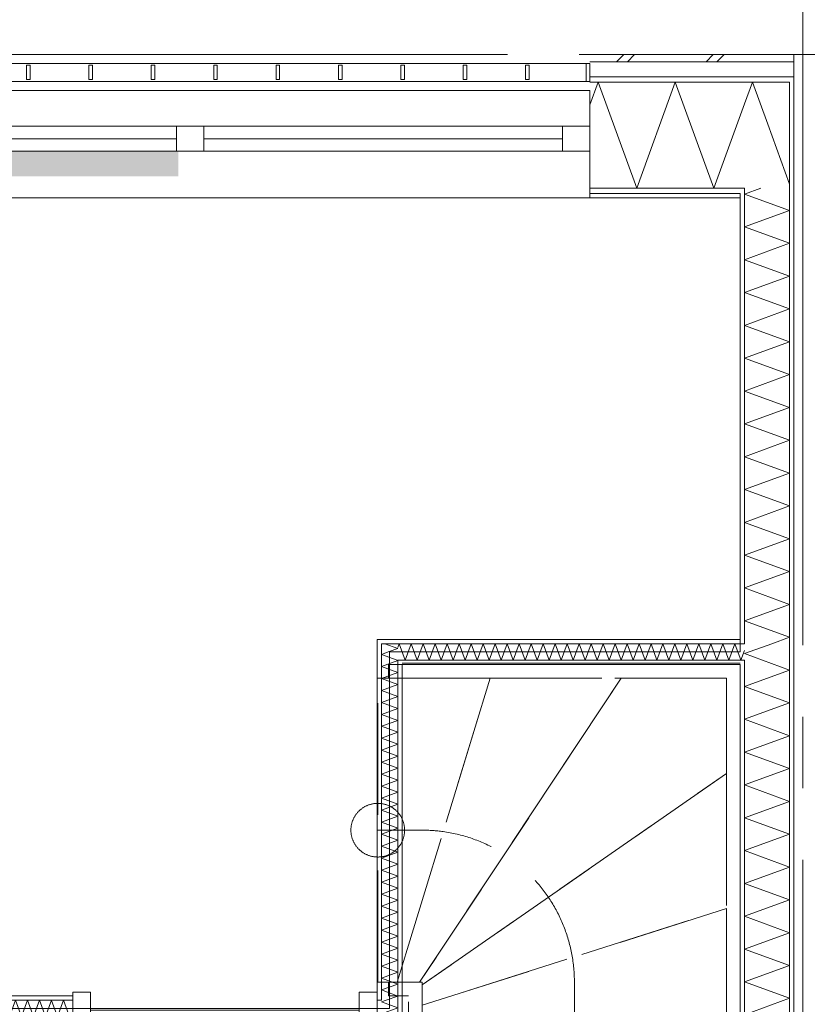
# Model space of a CAD drawing. Header units: millimetres. Extents: x -14925 to 266687, y -3550 to 35834.
# Tile 86 of 244: x 11313 to 13512, y 15346 to 18098. Entities that reach past the tile are written whole.
import ezdxf
from ezdxf.enums import TextEntityAlignment as Align

# ---------------------------------------------------------------- set-up
doc = ezdxf.new("R2010")
doc.units = ezdxf.units.MM
doc.header["$MEASUREMENT"] = 0
doc.linetypes.add('B0204', pattern=[2600, 2000, -200, 200, -200])
doc.linetypes.add('B0701', pattern=[468.239987, 311.999989, -156.239998])
for name, color, linetype in [('24 Trappen', 7, 'Continuous'), ('34 Balustrades', 7, 'Continuous'), ('A Stramien', 7, 'Continuous'), ('New_21 Buitenwanden', 7, 'Continuous'), ('New_21 Buitenwanden 2D arcering', 7, 'Continuous'), ('New_21 Buitenwanden Doorsnede-arcering', 7, 'Continuous'), ('New_21 Buitenwanden Laagscheidingslijnen', 7, 'Continuous'), ('New_21 Buitenwanden Ramen', 7, 'Continuous'), ('New_22 C Binnenwanden', 7, 'Continuous'), ('New_22 C Binnenwanden Deuren', 7, 'Continuous'), ('New_22 C Binnenwanden Doorsnede-arcering', 7, 'Continuous'), ('New_22 C Binnenwanden Laagscheidingslijnen', 7, 'Continuous'), ('New_Z Gebruiksopp Zone omranding', 7, 'Continuous'), ('Tekst_dim 1_ 100 .DO', 7, 'Continuous')]:
    doc.layers.add(name, color=color, linetype=linetype)
doc.styles.add('GENERATED_STYLE_2', font='verdana.ttf')
doc.dimstyles.new('GENERATED_STYLE__2', dxfattribs={"dimtxt": 400, "dimasz": 380, "dimexe": 0.18, "dimexo": 0.0625, "dimgap": 0, "dimtad": 1, "dimtih": 1, "dimtoh": 1, "dimdec": 0, "dimzin": 0, "dimdsep": 46, "dimtxsty": 'GENERATED_STYLE_2', "dimblk": 'ARROWHEAD_7', "dimblk1": 'ARROWHEAD_7', "dimblk2": 'ARROWHEAD_7', "dimcen": 0.09, "dimse1": 1, "dimse2": 1, "dimclrd": 9, "dimclre": 9, "dimclrt": 9, "dimadec": 1, "dimazin": 0, "dimtfac": 1, "dimtdec": 4, "dimtmove": 0, "dimatfit": 3, "dimfxl": 1, "dimtolj": 1, "dimtzin": 0, "dimarcsym": 0})
pattern_1 = [(270, (0, 0), (100, 0), [])]
pattern_2 = [(0, (0, 0), (0, 100), [])]
pattern_3 = [(90, (0, 0), (-100, 0), [])]
pattern_4 = [(180, (0, 0), (0, 100), [])]

# ---------------------------------------------------------------- blocks, each defined once
blk = doc.blocks.new('Stair_7_3')
at = {"layer": '24 Trappen', "color": 9, "linetype": 'B0701', "lineweight": 0}
for p, q in [((12342.9, 16296), (13325, 16296)), ((12342.9, 16258), (12342.9, 16296)), ((13325, 16296), (13325, 14670.9)), ((12312.9, 16258), (12626.6, 16258)), ((12312.9, 15408), (12312.9, 16258)), ((13287, 16258), (12342.9, 16258)), ((12626.6, 16258), (12366.9, 15408)), ((12366.9, 15408), (12626.6, 16258)), ((12993, 16258), (12429.9, 15408)), ((12429.9, 15408), (12993, 16258)), ((12626.6, 16258), (12993, 16258)), ((12993, 16258), (13287, 16258)), ((13287, 14686.1), (13287, 16258)), ((13287, 16258), (13287, 15991.3)), ((13287, 15991.3), (12437, 15400.9)), ((12437, 15400.9), (13287, 15991.3)), ((13287, 15991.3), (13287, 15614)), ((12312.9, 15833), (12437, 15833)), ((13287, 15614), (12437, 15344)), ((12437, 15344), (13287, 15614)), ((13287, 15614), (13287, 15296.1)), ((12366.9, 15408), (12312.9, 15408)), ((12342.9, 15408), (12437, 15408)), ((12342.9, 15370), (12342.9, 15408)), ((12429.9, 15408), (12366.9, 15408)), ((12437, 15408), (12429.9, 15408)), ((12437, 15408), (12437, 15026.1)), ((12437, 15400.9), (12437, 15408)), ((12862, 15408), (12862, 14856.1)), ((12437, 15344), (12437, 15400.9)), ((12399, 15370), (12342.9, 15370)), ((12399, 15041.3), (12399, 15370))]:
    blk.add_line(p, q, dxfattribs=at)
for centre, radius, start, end in [((12312.9, 15833), 75, 0, 180), ((12312.9, 15833), 75, 180, 0), ((12437, 15408), 425, 82.0875, 90), ((12437, 15408), 425, 0, 82.0875)]:
    blk.add_arc(centre, radius, start, end, dxfattribs=at)
blk = doc.blocks.new('*X477')
at = {"layer": 'New_22 C Binnenwanden Doorsnede-arcering', "color": 7, "linetype": 'Continuous', "lineweight": 0}
for p, q in [((13337, 17610.3), (13382.8, 17627)), ((13337, 17610.3), (13463, 17564.5)), ((13337, 17518.6), (13463, 17564.5)), ((13337, 17518.6), (13463, 17472.8)), ((13337, 17426.9), (13463, 17472.8)), ((13337, 17426.9), (13463, 17381)), ((13337, 17335.2), (13463, 17381)), ((13337, 17335.2), (13463, 17289.3)), ((13337, 17243.5), (13463, 17289.3)), ((13337, 17243.5), (13463, 17197.6)), ((13337, 17151.7), (13463, 17197.6)), ((13337, 17151.7), (13463, 17105.9)), ((13337, 17060), (13463, 17105.9)), ((13337, 17060), (13463, 17014.2)), ((13337, 16968.3), (13463, 17014.2)), ((13337, 16968.3), (13463, 16922.4)), ((13337, 16876.6), (13463, 16922.4)), ((13337, 16876.6), (13463, 16830.7)), ((13337, 16784.9), (13463, 16830.7)), ((13337, 16784.9), (13463, 16739)), ((13337, 16693.1), (13463, 16739)), ((13337, 16693.1), (13463, 16647.3)), ((13337, 16601.4), (13463, 16647.3)), ((13337, 16601.4), (13463, 16555.6)), ((13337, 16509.7), (13463, 16555.6)), ((13337, 16509.7), (13463, 16463.8)), ((13337, 16418), (13463, 16463.8)), ((13337, 16418), (13463, 16372.1)), ((13413.2, 16354), (13463, 16372.1))]:
    blk.add_line(p, q, dxfattribs=at)
blk = doc.blocks.new('*X478')
at = {"layer": 'New_22 C Binnenwanden Doorsnede-arcering', "color": 7, "linetype": 'Continuous', "lineweight": 0}
for q in [(13413.2, 16354), (13387.1, 16308)]:
    blk.add_line((13337, 16326.2), q, dxfattribs=at)
blk = doc.blocks.new('*X479')
at = {"layer": 'New_22 C Binnenwanden Doorsnede-arcering', "color": 7, "linetype": 'Continuous', "lineweight": 0}
for p, q in [((13387.1, 16308), (13463, 16280.4)), ((13337, 16234.5), (13463, 16280.4)), ((13337, 16234.5), (13463, 16188.7)), ((13337, 16142.8), (13463, 16188.7)), ((13337, 16142.8), (13463, 16096.9)), ((13337, 16051.1), (13463, 16096.9)), ((13337, 16051.1), (13463, 16005.2)), ((13337, 15959.4), (13463, 16005.2)), ((13337, 15959.4), (13463, 15913.5)), ((13337, 15867.6), (13463, 15913.5)), ((13337, 15867.6), (13463, 15821.8)), ((13337, 15775.9), (13463, 15821.8)), ((13337, 15775.9), (13463, 15730.1)), ((13337, 15684.2), (13463, 15730.1)), ((13337, 15684.2), (13463, 15638.3)), ((13337, 15592.5), (13463, 15638.3)), ((13337, 15592.5), (13463, 15546.6)), ((13337, 15500.8), (13463, 15546.6)), ((13337, 15500.8), (13463, 15454.9)), ((13337, 15409), (13463, 15454.9)), ((13337, 15409), (13463, 15363.2)), ((13337, 15317.3), (13463, 15363.2))]:
    blk.add_line(p, q, dxfattribs=at)
blk = doc.blocks.new('Wall_65_3', base_point=(13325, 17600))
at = {"layer": 'New_22 C Binnenwanden Doorsnede-arcering', "linetype": 'Continuous', "lineweight": 0, "true_color": 0x000000}
h = blk.add_hatch(dxfattribs=at)
h.set_pattern_fill('325_Houtachtig_plaatmate_E2', color=18, style=0, pattern_type=2)
h.set_pattern_definition(pattern_1)
h.paths.add_polyline_path([(13475, 10827), (13475, 17923), (13463, 17923), (13463, 10827)])
h = blk.add_hatch(dxfattribs=at)
h.set_pattern_fill('325_Houtachtig_plaatmate_E2', color=18, style=0, pattern_type=2)
h.set_pattern_definition(pattern_1)
h.paths.add_polyline_path([(13325, 17600), (13329.5, 17612), (13325, 17612)])
h = blk.add_hatch(dxfattribs=at)
h.set_pattern_fill('325_Houtachtig_plaatmate_E2', color=18, style=0, pattern_type=2)
h.set_pattern_definition(pattern_1)
h.paths.add_polyline_path([(13337, 16366), (13337, 17612), (13329.5, 17612), (13325, 17600), (13325, 16366)])
h = blk.add_hatch(dxfattribs=at)
h.set_pattern_fill('325_Houtachtig_plaatmate_E2', color=18, style=0, pattern_type=2)
h.set_pattern_definition(pattern_1)
h.paths.add_polyline_path([(13337, 16354), (13337, 16366), (13325, 16366), (13325, 16354)])
h = blk.add_hatch(dxfattribs=at)
h.set_pattern_fill('325_Houtachtig_plaatmate_E2', color=18, style=0, pattern_type=2)
h.set_pattern_definition(pattern_1)
h.paths.add_polyline_path([(13337, 16296), (13337, 16308), (13325, 16308), (13325, 16296)])
h = blk.add_hatch(dxfattribs=at)
h.set_pattern_fill('325_Houtachtig_plaatmate_E2', color=18, style=0, pattern_type=2)
h.set_pattern_definition(pattern_1)
h.paths.add_polyline_path([(13337, 12920), (13337, 16296), (13325, 16296), (13325, 12920)])
at = {"layer": 'New_21 Buitenwanden Laagscheidingslijnen', "color": 1, "linetype": 'Continuous', "lineweight": 0}
blk.add_line((13325, 17600), (13325, 17612), dxfattribs=at)
at = {"layer": 'New_22 C Binnenwanden', "color": 1, "linetype": 'Continuous', "lineweight": 0, "flags": 128}
for points in [[(13475, 10827), (13475, 17923)], [(13325, 17600), (13325, 16366)], [(13325, 16296), (13325, 12920)]]:
    blk.add_lwpolyline(points, dxfattribs=at)
at = {"layer": 'New_22 C Binnenwanden Laagscheidingslijnen', "color": 1, "linetype": 'Continuous', "lineweight": 0}
for p, q in [((13463, 17627), (13463, 17923)), ((13337, 17612), (13337, 17627)), ((13337, 17612), (13337, 16354)), ((13463, 17627), (13463, 11123)), ((13337, 16354), (13325, 16354)), ((13325, 16308), (13337, 16308)), ((13337, 16308), (13337, 12908))]:
    blk.add_line(p, q, dxfattribs=at)
at = {"layer": 'New_22 C Binnenwanden', "color": 1, "lineweight": 0}
for name in ['*X477', '*X478', '*X479']:
    blk.add_blockref(name, (0, 0), dxfattribs=at)
blk = doc.blocks.new('*X519')
at = {"layer": 'New_22 C Binnenwanden Doorsnede-arcering', "color": 7, "linetype": 'Continuous', "lineweight": 0}
for p, q in [((9175, 15312.1), (9191.7, 15358)), ((9208.4, 15312), (9191.7, 15358)), ((9208.4, 15312), (9225.2, 15358)), ((9241.9, 15312), (9225.2, 15358)), ((9241.9, 15312), (9258.7, 15358)), ((9275.4, 15312), (9258.7, 15358)), ((9275.4, 15312), (9292.2, 15358)), ((9308.9, 15312), (9292.2, 15358)), ((9308.9, 15312), (9325.6, 15358)), ((9342.4, 15312), (9325.6, 15358)), ((9342.4, 15312), (9359.1, 15358)), ((9375.9, 15312), (9359.1, 15358)), ((9375.9, 15312), (9392.6, 15358)), ((9409.4, 15312), (9392.6, 15358)), ((9409.4, 15312), (9426.1, 15358)), ((9442.8, 15312), (9426.1, 15358)), ((9442.8, 15312), (9459.6, 15358)), ((9476.3, 15312), (9459.6, 15358)), ((9476.3, 15312), (9493.1, 15358)), ((9509.8, 15312), (9493.1, 15358)), ((9509.8, 15312), (9526.6, 15358)), ((9543.3, 15312), (9526.6, 15358)), ((9543.3, 15312), (9560, 15358)), ((9576.8, 15312), (9560, 15358)), ((9576.8, 15312), (9593.5, 15358)), ((9610.3, 15312), (9593.5, 15358)), ((9610.3, 15312), (9627, 15358)), ((9643.8, 15312), (9627, 15358)), ((9643.8, 15312), (9660.5, 15358)), ((9677.2, 15312), (9660.5, 15358)), ((9677.2, 15312), (9694, 15358)), ((9710.7, 15312), (9694, 15358)), ((9710.7, 15312), (9727.5, 15358)), ((9744.2, 15312), (9727.5, 15358)), ((9744.2, 15312), (9761, 15358)), ((9777.7, 15312), (9761, 15358)), ((9777.7, 15312), (9794.4, 15358)), ((9811.2, 15312), (9794.4, 15358)), ((9811.2, 15312), (9827.9, 15358)), ((9844.7, 15312), (9827.9, 15358)), ((9844.7, 15312), (9861.4, 15358)), ((9878.2, 15312), (9861.4, 15358)), ((9878.2, 15312), (9894.9, 15358)), ((9911.6, 15312), (9894.9, 15358)), ((9911.6, 15312), (9928.4, 15358)), ((9945.1, 15312), (9928.4, 15358)), ((9945.1, 15312), (9961.9, 15358)), ((9978.6, 15312), (9961.9, 15358)), ((9978.6, 15312), (9995.4, 15358)), ((10012.1, 15312), (9995.4, 15358)), ((10012.1, 15312), (10028.8, 15358)), ((10045.6, 15312), (10028.8, 15358)), ((10045.6, 15312), (10062.3, 15358)), ((10079.1, 15312), (10062.3, 15358)), ((10079.1, 15312), (10095.8, 15358)), ((10112.5, 15312), (10095.8, 15358)), ((10112.5, 15312), (10129.3, 15358)), ((10146, 15312), (10129.3, 15358)), ((10146, 15312), (10162.8, 15358)), ((10179.5, 15312), (10162.8, 15358)), ((10179.5, 15312), (10196.3, 15358)), ((10213, 15312), (10196.3, 15358)), ((10213, 15312), (10229.7, 15358)), ((10246.5, 15312), (10229.7, 15358)), ((10246.5, 15312), (10263.2, 15358)), ((10280, 15312), (10263.2, 15358)), ((10280, 15312), (10296.7, 15358)), ((10313.5, 15312), (10296.7, 15358)), ((10313.5, 15312), (10330.2, 15358)), ((10346.9, 15312), (10330.2, 15358)), ((10346.9, 15312), (10363.7, 15358)), ((10380.4, 15312), (10363.7, 15358)), ((10380.4, 15312), (10397.2, 15358)), ((10413.9, 15312), (10397.2, 15358)), ((10413.9, 15312), (10430.7, 15358)), ((10447.4, 15312), (10430.7, 15358)), ((10447.4, 15312), (10464.1, 15358)), ((10480.9, 15312), (10464.1, 15358)), ((10480.9, 15312), (10497.6, 15358)), ((10514.4, 15312), (10497.6, 15358)), ((10514.4, 15312), (10531.1, 15358)), ((10547.9, 15312), (10531.1, 15358)), ((10547.9, 15312), (10564.6, 15358)), ((10581.3, 15312), (10564.6, 15358)), ((10581.3, 15312), (10598.1, 15358)), ((10614.8, 15312), (10598.1, 15358)), ((10614.8, 15312), (10631.6, 15358)), ((10648.3, 15312), (10631.6, 15358)), ((10648.3, 15312), (10665.1, 15358)), ((10681.8, 15312), (10665.1, 15358)), ((10681.8, 15312), (10698.5, 15358)), ((10715.3, 15312), (10698.5, 15358)), ((10715.3, 15312), (10732, 15358)), ((10748.8, 15312), (10732, 15358)), ((10748.8, 15312), (10765.5, 15358)), ((10782.3, 15312), (10765.5, 15358)), ((10782.3, 15312), (10799, 15358)), ((10815.7, 15312), (10799, 15358)), ((10815.7, 15312), (10832.5, 15358)), ((10849.2, 15312), (10832.5, 15358)), ((10849.2, 15312), (10866, 15358)), ((10882.7, 15312), (10866, 15358)), ((10882.7, 15312), (10899.5, 15358)), ((10916.2, 15312), (10899.5, 15358)), ((10916.2, 15312), (10932.9, 15358)), ((10949.7, 15312), (10932.9, 15358)), ((10949.7, 15312), (10966.4, 15358)), ((10983.2, 15312), (10966.4, 15358)), ((10983.2, 15312), (10999.9, 15358)), ((11016.7, 15312), (10999.9, 15358)), ((11016.7, 15312), (11033.4, 15358)), ((11050.1, 15312), (11033.4, 15358)), ((11050.1, 15312), (11066.9, 15358)), ((11083.6, 15312), (11066.9, 15358)), ((11083.6, 15312), (11100.4, 15358)), ((11117.1, 15312), (11100.4, 15358)), ((11117.1, 15312), (11133.8, 15358)), ((11150.6, 15312), (11133.8, 15358)), ((11150.6, 15312), (11167.3, 15358)), ((11184.1, 15312), (11167.3, 15358)), ((11184.1, 15312), (11200.8, 15358)), ((11217.6, 15312), (11200.8, 15358)), ((11217.6, 15312), (11234.3, 15358)), ((11251, 15312), (11234.3, 15358)), ((11251, 15312), (11267.8, 15358)), ((11284.5, 15312), (11267.8, 15358)), ((11284.5, 15312), (11301.3, 15358)), ((11318, 15312), (11301.3, 15358)), ((11318, 15312), (11334.8, 15358)), ((11351.5, 15312), (11334.8, 15358)), ((11351.5, 15312), (11368.2, 15358)), ((11385, 15312), (11368.2, 15358)), ((11385, 15312), (11401.7, 15358)), ((11403, 15354.5), (11401.7, 15358))]:
    blk.add_line(p, q, dxfattribs=at)
blk = doc.blocks.new('*X520')
at = {"layer": 'New_22 C Binnenwanden Doorsnede-arcering', "color": 7, "linetype": 'Continuous', "lineweight": 0}
for p, q in [((11418.5, 15312), (11403, 15354.5)), ((11418.5, 15312), (11435.2, 15358)), ((11449, 15320.1), (11435.2, 15358))]:
    blk.add_line(p, q, dxfattribs=at)
blk = doc.blocks.new('D1 bl 26[15]_3')
at = {"layer": 'New_22 C Binnenwanden Deuren', "color": 7, "linetype": 'Continuous', "lineweight": 0}
for p, q in [((11461, 15380), (11511, 15380)), ((11461, 15290), (11461, 15380)), ((11511, 15380), (11511, 15290)), ((12261, 15290), (12261, 15380)), ((12261, 15380), (12311, 15380)), ((12311, 15380), (12311, 15290)), ((11461, 15358), (11461, 15370)), ((11461, 15312), (11461, 15358)), ((12311, 15358), (12311, 15370)), ((12311, 15312), (12311, 15358)), ((12261, 15330), (11511, 15330)), ((11511, 15330), (11511, 15290)), ((12261, 15290), (12261, 15330)), ((11461, 15300), (11461, 15312)), ((12311, 15300), (12311, 15312)), ((11511, 15290), (11461, 15290)), ((11511, 15290), (12261, 15290)), ((12261, 15290), (12261, 14540)), ((12311, 15290), (12261, 15290))]:
    blk.add_line(p, q, dxfattribs=at)
blk.add_arc((12261, 15290), 750, 180, 270, dxfattribs=at)
blk = doc.blocks.new('Wall_71_3', base_point=(9175, 15335))
at = {"layer": 'New_22 C Binnenwanden Doorsnede-arcering', "linetype": 'Continuous', "lineweight": 0, "true_color": 0x000000}
h = blk.add_hatch(dxfattribs=at)
h.set_pattern_fill('325_Houtachtig_plaatmate_E2', color=18, style=0, pattern_type=2)
h.set_pattern_definition(pattern_2)
h.paths.add_polyline_path([(11461, 15370), (9175, 15370), (9175, 15358), (11461, 15358)])
at = {"layer": 'New_22 C Binnenwanden', "color": 1, "linetype": 'Continuous', "lineweight": 0}
for p, q in [((11461, 15358), (11461, 15370)), ((11461, 15312), (11461, 15358)), ((12311, 15358), (12311, 15370)), ((12311, 15312), (12311, 15358))]:
    blk.add_line(p, q, dxfattribs=at)
at = {"layer": 'New_22 C Binnenwanden', "color": 1, "linetype": 'Continuous', "lineweight": 0, "flags": 128}
blk.add_lwpolyline([(11461, 15370), (9175, 15370)], dxfattribs=at)
at = {"layer": 'New_22 C Binnenwanden Laagscheidingslijnen', "color": 1, "linetype": 'Continuous', "lineweight": 0}
for p, q in [((9175, 15358), (11461, 15358)), ((12323, 15358), (12311, 15358))]:
    blk.add_line(p, q, dxfattribs=at)
at = {"layer": 'New_22 C Binnenwanden', "color": 1, "lineweight": 0}
for name in ['*X519', '*X520']:
    blk.add_blockref(name, (0, 0), dxfattribs=at)
at = {"layer": 'New_22 C Binnenwanden Deuren', "color": 7, "linetype": 'Continuous', "lineweight": 0}
blk.add_blockref('D1 bl 26[15]_3', (0, 0), dxfattribs=at)
blk = doc.blocks.new('*X628')
at = {"layer": 'New_22 C Binnenwanden Doorsnede-arcering', "color": 7, "linetype": 'Continuous', "lineweight": 0}
for q in [(12332.8, 16354), (12344.9, 16332.1)]:
    blk.add_line((12369, 16340.8), q, dxfattribs=at)
blk = doc.blocks.new('*X629')
at = {"layer": 'New_22 C Binnenwanden Doorsnede-arcering', "color": 7, "linetype": 'Continuous', "lineweight": 0}
for p, q in [((12369, 15302.8), (12323, 15286)), ((12369, 15302.8), (12343.6, 15312)), ((12369, 15269.3), (12323, 15286)), ((12369, 15269.3), (12323, 15252.5)), ((12369, 15235.8), (12323, 15252.5)), ((12369, 15235.8), (12323, 15219.1)), ((12369, 15202.3), (12323, 15219.1)), ((12369, 15202.3), (12323, 15185.6)), ((12369, 15168.8), (12323, 15185.6)), ((12369, 15168.8), (12323, 15152.1)), ((12369, 15135.3), (12323, 15152.1)), ((12369, 15135.3), (12323, 15118.6)), ((12369, 15101.9), (12323, 15118.6)), ((12369, 15101.9), (12323, 15085.1)), ((12369, 15068.4), (12323, 15085.1)), ((12369, 15068.4), (12323, 15051.6)), ((12369, 15034.9), (12323, 15051.6)), ((12369, 15034.9), (12323, 15018.1)), ((12369, 15001.4), (12323, 15018.1)), ((12369, 15001.4), (12323, 14984.7)), ((12369, 14967.9), (12323, 14984.7)), ((12369, 14967.9), (12323, 14951.2)), ((12369, 14934.4), (12323, 14951.2)), ((12369, 14934.4), (12323, 14917.7)), ((12369, 14900.9), (12323, 14917.7)), ((12369, 14900.9), (12323, 14884.2)), ((12369, 14867.5), (12323, 14884.2)), ((12369, 14867.5), (12323, 14850.7)), ((12369, 14834), (12323, 14850.7)), ((12369, 14834), (12323, 14817.2)), ((12369, 14800.5), (12323, 14817.2)), ((12369, 14800.5), (12323, 14783.7)), ((12369, 14767), (12323, 14783.7)), ((12369, 14767), (12323, 14750.3)), ((12369, 14733.5), (12323, 14750.3)), ((12369, 14733.5), (12323, 14716.8)), ((12369, 14700), (12323, 14716.8)), ((12369, 14700), (12323, 14683.3)), ((12369, 14666.5), (12323, 14683.3)), ((12369, 14666.5), (12323, 14649.8)), ((12369, 14633.1), (12323, 14649.8)), ((12369, 14633.1), (12323, 14616.3)), ((12369, 14599.6), (12323, 14616.3)), ((12369, 14599.6), (12323, 14582.8)), ((12369, 14566.1), (12323, 14582.8)), ((12369, 14566.1), (12323, 14549.3)), ((12369, 14532.6), (12323, 14549.3)), ((12369, 14532.6), (12323, 14515.9)), ((12369, 14499.1), (12323, 14515.9)), ((12369, 14499.1), (12323, 14482.4)), ((12369, 14465.6), (12323, 14482.4)), ((12369, 14465.6), (12323, 14448.9)), ((12369, 14432.1), (12323, 14448.9)), ((12369, 14432.1), (12323, 14415.4)), ((12369, 14398.7), (12323, 14415.4)), ((12369, 14398.7), (12323, 14381.9)), ((12369, 14365.2), (12323, 14381.9)), ((12369, 14365.2), (12323, 14348.4)), ((12369, 14331.7), (12323, 14348.4)), ((12369, 14331.7), (12323, 14314.9)), ((12369, 14298.2), (12323, 14314.9)), ((12369, 14298.2), (12323, 14281.5)), ((12369, 14264.7), (12323, 14281.5)), ((12369, 14264.7), (12323, 14248)), ((12369, 14231.2), (12323, 14248)), ((12369, 14231.2), (12323, 14214.5)), ((12369, 14197.8), (12323, 14214.5)), ((12369, 14197.8), (12323, 14181)), ((12369, 14164.3), (12323, 14181)), ((12369, 14164.3), (12323, 14147.5)), ((12369, 14130.8), (12323, 14147.5)), ((12369, 14130.8), (12323, 14114)), ((12369, 14097.3), (12323, 14114)), ((12369, 14097.3), (12323, 14080.6)), ((12369, 14063.8), (12323, 14080.6)), ((12369, 14063.8), (12323, 14047.1)), ((12369, 14030.3), (12323, 14047.1)), ((12369, 14030.3), (12323, 14013.6)), ((12369, 13996.8), (12323, 14013.6)), ((12369, 13996.8), (12323, 13980.1)), ((12369, 13963.4), (12323, 13980.1)), ((12369, 13963.4), (12323, 13946.6)), ((12369, 13929.9), (12323, 13946.6)), ((12369, 13929.9), (12323, 13913.1)), ((12369, 13896.4), (12323, 13913.1)), ((12369, 13896.4), (12323, 13879.6)), ((12369, 13862.9), (12323, 13879.6)), ((12369, 13862.9), (12323, 13846.2)), ((12323.4, 13846), (12323, 13846.2))]:
    blk.add_line(p, q, dxfattribs=at)
blk = doc.blocks.new('*X630')
at = {"layer": 'New_22 C Binnenwanden Doorsnede-arcering', "color": 7, "linetype": 'Continuous', "lineweight": 0}
for p, q in [((12336.8, 15358), (12323, 15353)), ((12369, 15336.2), (12323, 15353)), ((12369, 15336.2), (12323, 15319.5)), ((12343.6, 15312), (12323, 15319.5))]:
    blk.add_line(p, q, dxfattribs=at)
blk = doc.blocks.new('*X631')
at = {"layer": 'New_22 C Binnenwanden Doorsnede-arcering', "color": 7, "linetype": 'Continuous', "lineweight": 0}
for p, q in [((12369, 16307.3), (12323, 16290.6)), ((12369, 16273.8), (12323, 16290.6)), ((12369, 16307.3), (12367.1, 16308)), ((12369, 16273.8), (12323, 16257.1)), ((12369, 16240.4), (12323, 16257.1)), ((12369, 16240.4), (12323, 16223.6)), ((12369, 16206.9), (12323, 16223.6)), ((12369, 16206.9), (12323, 16190.1)), ((12369, 16173.4), (12323, 16190.1)), ((12369, 16173.4), (12323, 16156.6)), ((12369, 16139.9), (12323, 16156.6)), ((12369, 16139.9), (12323, 16123.2)), ((12369, 16106.4), (12323, 16123.2)), ((12369, 16106.4), (12323, 16089.7)), ((12369, 16072.9), (12323, 16089.7)), ((12369, 16072.9), (12323, 16056.2)), ((12369, 16039.4), (12323, 16056.2)), ((12369, 16039.4), (12323, 16022.7)), ((12369, 16006), (12323, 16022.7)), ((12369, 16006), (12323, 15989.2)), ((12369, 15972.5), (12323, 15989.2)), ((12369, 15972.5), (12323, 15955.7)), ((12369, 15939), (12323, 15955.7)), ((12369, 15939), (12323, 15922.2)), ((12369, 15905.5), (12323, 15922.2)), ((12369, 15905.5), (12323, 15888.8)), ((12369, 15872), (12323, 15888.8)), ((12369, 15872), (12323, 15855.3)), ((12369, 15838.5), (12323, 15855.3)), ((12369, 15838.5), (12323, 15821.8)), ((12369, 15805), (12323, 15821.8)), ((12369, 15805), (12323, 15788.3)), ((12369, 15771.6), (12323, 15788.3)), ((12369, 15771.6), (12323, 15754.8)), ((12369, 15738.1), (12323, 15754.8)), ((12369, 15738.1), (12323, 15721.3)), ((12369, 15704.6), (12323, 15721.3)), ((12369, 15704.6), (12323, 15687.8)), ((12369, 15671.1), (12323, 15687.8)), ((12369, 15671.1), (12323, 15654.4)), ((12369, 15637.6), (12323, 15654.4)), ((12369, 15637.6), (12323, 15620.9)), ((12369, 15604.1), (12323, 15620.9)), ((12369, 15604.1), (12323, 15587.4)), ((12369, 15570.6), (12323, 15587.4)), ((12369, 15570.6), (12323, 15553.9)), ((12369, 15537.2), (12323, 15553.9)), ((12369, 15537.2), (12323, 15520.4)), ((12369, 15503.7), (12323, 15520.4)), ((12369, 15503.7), (12323, 15486.9)), ((12369, 15470.2), (12323, 15486.9)), ((12369, 15470.2), (12323, 15453.4)), ((12369, 15436.7), (12323, 15453.4)), ((12369, 15436.7), (12323, 15420)), ((12369, 15403.2), (12323, 15420)), ((12369, 15403.2), (12323, 15386.5)), ((12369, 15369.7), (12323, 15386.5)), ((12369, 15369.7), (12336.8, 15358))]:
    blk.add_line(p, q, dxfattribs=at)
blk = doc.blocks.new('*X632')
at = {"layer": 'New_22 C Binnenwanden Doorsnede-arcering', "color": 7, "linetype": 'Continuous', "lineweight": 0}
for p in [(12344.9, 16332.1), (12367.1, 16308)]:
    blk.add_line(p, (12323, 16324.1), dxfattribs=at)
blk = doc.blocks.new('Wall_91_3', base_point=(12346, 13846))
at = {"layer": 'New_22 C Binnenwanden Doorsnede-arcering', "linetype": 'Continuous', "lineweight": 0, "true_color": 0x000000}
h = blk.add_hatch(dxfattribs=at)
h.set_pattern_fill('325_Houtachtig_plaatmate_E2', color=18, style=0, pattern_type=2)
h.set_pattern_definition(pattern_3)
h.paths.add_polyline_path([(12311, 16366), (12323, 16354), (12323, 16366)])
h = blk.add_hatch(dxfattribs=at)
h.set_pattern_fill('325_Houtachtig_plaatmate_E2', color=18, style=0, pattern_type=2)
h.set_pattern_definition(pattern_3)
h.paths.add_polyline_path([(12311, 16354), (12323, 16354), (12311, 16366)])
h = blk.add_hatch(dxfattribs=at)
h.set_pattern_fill('325_Houtachtig_plaatmate_E2', color=18, style=0, pattern_type=2)
h.set_pattern_definition(pattern_3)
h.paths.add_polyline_path([(12311, 16354), (12311, 15370), (12323, 15370), (12323, 16354)])
h = blk.add_hatch(dxfattribs=at)
h.set_pattern_fill('325_Houtachtig_plaatmate_E2', color=18, style=0, pattern_type=2)
h.set_pattern_definition(pattern_3)
h.paths.add_polyline_path([(12369, 16308), (12381, 16296), (12381, 16308)])
h = blk.add_hatch(dxfattribs=at)
h.set_pattern_fill('325_Houtachtig_plaatmate_E2', color=18, style=0, pattern_type=2)
h.set_pattern_definition(pattern_3)
h.paths.add_polyline_path([(12369, 16296), (12381, 16296), (12369, 16308)])
h = blk.add_hatch(dxfattribs=at)
h.set_pattern_fill('325_Houtachtig_plaatmate_E2', color=18, style=0, pattern_type=2)
h.set_pattern_definition(pattern_3)
h.paths.add_polyline_path([(12369, 16296), (12369, 13846), (12381, 13846), (12381, 16296)])
h = blk.add_hatch(dxfattribs=at)
h.set_pattern_fill('325_Houtachtig_plaatmate_E2', color=18, style=0, pattern_type=2)
h.set_pattern_definition(pattern_3)
h.paths.add_polyline_path([(12311, 15370), (12311, 15358), (12323, 15358), (12323, 15370)])
h = blk.add_hatch(dxfattribs=at)
h.set_pattern_fill('325_Houtachtig_plaatmate_E2', color=18, style=0, pattern_type=2)
h.set_pattern_definition(pattern_3)
h.paths.add_polyline_path([(12311, 15312), (12311, 15300), (12323, 15300), (12323, 15312)])
h = blk.add_hatch(dxfattribs=at)
h.set_pattern_fill('325_Houtachtig_plaatmate_E2', color=18, style=0, pattern_type=2)
h.set_pattern_definition(pattern_3)
h.paths.add_polyline_path([(12311, 15300), (12311, 13846), (12323, 13846), (12323, 15300)])
at = {"layer": 'New_22 C Binnenwanden', "color": 1, "linetype": 'Continuous', "lineweight": 0, "flags": 128}
for points in [[(12311, 16366), (12323, 16366)], [(12311, 16366), (12311, 15370)], [(12381, 13846), (12381, 16296)], [(12311, 15300), (12311, 13846)], [(12323, 13846), (12311, 13846)], [(12369, 13846), (12323, 13846)], [(12381, 13846), (12369, 13846)]]:
    blk.add_lwpolyline(points, dxfattribs=at)
at = {"layer": 'New_22 C Binnenwanden Laagscheidingslijnen', "color": 1, "linetype": 'Continuous', "lineweight": 0}
for p, q in [((12369, 16354), (12323, 16354)), ((12323, 15370), (12323, 16354)), ((12381, 16308), (12369, 16308)), ((12369, 15358), (12369, 16308)), ((12323, 15358), (12311, 15358)), ((12323, 15358), (12323, 15370)), ((12369, 15312), (12369, 15358)), ((12311, 15312), (12323, 15312)), ((12323, 15300), (12323, 15312)), ((12323, 13846), (12323, 15300)), ((12369, 13846), (12369, 15312))]:
    blk.add_line(p, q, dxfattribs=at)
at = {"layer": 'New_22 C Binnenwanden', "color": 1, "lineweight": 0}
for name in ['*X628', '*X632', '*X631', '*X630', '*X629']:
    blk.add_blockref(name, (0, 0), dxfattribs=at)
blk = doc.blocks.new('*X639')
at = {"layer": 'New_22 C Binnenwanden Doorsnede-arcering', "color": 7, "linetype": 'Continuous', "lineweight": 0}
for q in [(13325, 16313.9), (13337, 16335.1)]:
    blk.add_line((13327.1, 16308), q, dxfattribs=at)
blk = doc.blocks.new('*X640')
at = {"layer": 'New_22 C Binnenwanden Doorsnede-arcering', "color": 7, "linetype": 'Continuous', "lineweight": 0}
for p, q in [((12369, 16343.5), (12372.8, 16354)), ((12389.5, 16308), (12372.8, 16354)), ((12389.5, 16308), (12406.3, 16354)), ((12423, 16308), (12406.3, 16354)), ((12423, 16308), (12439.8, 16354)), ((12456.5, 16308), (12439.8, 16354)), ((12456.5, 16308), (12473.3, 16354)), ((12490, 16308), (12473.3, 16354)), ((12490, 16308), (12506.7, 16354)), ((12523.5, 16308), (12506.7, 16354)), ((12523.5, 16308), (12540.2, 16354)), ((12557, 16308), (12540.2, 16354)), ((12557, 16308), (12573.7, 16354)), ((12590.5, 16308), (12573.7, 16354)), ((12590.5, 16308), (12607.2, 16354)), ((12623.9, 16308), (12607.2, 16354)), ((12623.9, 16308), (12640.7, 16354)), ((12657.4, 16308), (12640.7, 16354)), ((12657.4, 16308), (12674.2, 16354)), ((12690.9, 16308), (12674.2, 16354)), ((12690.9, 16308), (12707.7, 16354)), ((12724.4, 16308), (12707.7, 16354)), ((12724.4, 16308), (12741.1, 16354)), ((12757.9, 16308), (12741.1, 16354)), ((12757.9, 16308), (12774.6, 16354)), ((12791.4, 16308), (12774.6, 16354)), ((12791.4, 16308), (12808.1, 16354)), ((12824.9, 16308), (12808.1, 16354)), ((12824.9, 16308), (12841.6, 16354)), ((12858.3, 16308), (12841.6, 16354)), ((12858.3, 16308), (12875.1, 16354)), ((12891.8, 16308), (12875.1, 16354)), ((12891.8, 16308), (12908.6, 16354)), ((12925.3, 16308), (12908.6, 16354)), ((12925.3, 16308), (12942.1, 16354)), ((12958.8, 16308), (12942.1, 16354)), ((12958.8, 16308), (12975.5, 16354)), ((12992.3, 16308), (12975.5, 16354)), ((12992.3, 16308), (13009, 16354)), ((13025.8, 16308), (13009, 16354)), ((13025.8, 16308), (13042.5, 16354)), ((13059.3, 16308), (13042.5, 16354)), ((13059.3, 16308), (13076, 16354)), ((13092.7, 16308), (13076, 16354)), ((13092.7, 16308), (13109.5, 16354)), ((13126.2, 16308), (13109.5, 16354)), ((13126.2, 16308), (13143, 16354)), ((13159.7, 16308), (13143, 16354)), ((13159.7, 16308), (13176.5, 16354)), ((13193.2, 16308), (13176.5, 16354)), ((13193.2, 16308), (13209.9, 16354)), ((13226.7, 16308), (13209.9, 16354)), ((13226.7, 16308), (13243.4, 16354)), ((13260.2, 16308), (13243.4, 16354)), ((13260.2, 16308), (13276.9, 16354)), ((13293.6, 16308), (13276.9, 16354)), ((13293.6, 16308), (13310.4, 16354)), ((13325, 16313.9), (13310.4, 16354))]:
    blk.add_line(p, q, dxfattribs=at)
blk = doc.blocks.new('Wall_93_3', base_point=(12346, 16331))
at = {"layer": 'New_22 C Binnenwanden Doorsnede-arcering', "linetype": 'Continuous', "lineweight": 0, "true_color": 0x000000}
h = blk.add_hatch(dxfattribs=at)
h.set_pattern_fill('325_Houtachtig_plaatmate_E2', color=18, style=0, pattern_type=2)
h.set_pattern_definition(pattern_2)
h.paths.add_polyline_path([(12323, 16354), (13325, 16354), (13325, 16366), (12323, 16366)])
h = blk.add_hatch(dxfattribs=at)
h.set_pattern_fill('325_Houtachtig_plaatmate_E2', color=18, style=0, pattern_type=2)
h.set_pattern_definition(pattern_2)
h.paths.add_polyline_path([(12381, 16296), (13325, 16296), (13325, 16308), (12381, 16308)])
at = {"layer": 'New_22 C Binnenwanden', "color": 1, "linetype": 'Continuous', "lineweight": 0, "flags": 128}
for points in [[(13325, 16366), (12323, 16366)], [(12381, 16296), (13325, 16296)]]:
    blk.add_lwpolyline(points, dxfattribs=at)
at = {"layer": 'New_22 C Binnenwanden Laagscheidingslijnen', "color": 1, "linetype": 'Continuous', "lineweight": 0}
for p, q in [((12369, 16354), (12323, 16354)), ((12369, 16354), (13325, 16354)), ((13337, 16354), (13325, 16354)), ((12381, 16308), (12369, 16308)), ((12381, 16308), (13325, 16308)), ((13325, 16308), (13337, 16308))]:
    blk.add_line(p, q, dxfattribs=at)
at = {"layer": 'New_22 C Binnenwanden', "color": 1, "lineweight": 0}
for name in ['*X640', '*X639']:
    blk.add_blockref(name, (0, 0), dxfattribs=at)
blk = doc.blocks.new('Rnx horizontaal 26[10]_3')
at = {"layer": 'New_21 Buitenwanden Ramen', "color": 7, "linetype": 'Continuous', "lineweight": 0}
for p, q in [((12905, 17900), (10673, 17900)), ((10673, 17900), (10673, 17880)), ((12905, 17900), (12905, 17880)), ((10673, 17880), (10673, 17838)), ((12905, 17880), (12905, 17838)), ((10673, 17838), (10673, 17823)), ((12905, 17838), (12905, 17823)), ((10673, 17823), (10673, 17800)), ((10749, 17800), (10673, 17800)), ((10673, 17800), (10673, 17730)), ((10673, 17800), (10673, 17730)), ((10749, 17730), (10749, 17800)), ((11751, 17800), (10749, 17800)), ((11789, 17800), (11751, 17800)), ((11751, 17800), (11751, 17730)), ((11827, 17800), (11789, 17800)), ((11827, 17730), (11827, 17800)), ((12829, 17800), (11827, 17800)), ((12905, 17800), (12829, 17800)), ((12829, 17800), (12829, 17730)), ((12905, 17823), (12905, 17800)), ((12905, 17800), (12905, 17730)), ((12905, 17800), (12905, 17730)), ((11751, 17765), (10749, 17765)), ((12829, 17765), (11827, 17765)), ((10673, 17730), (10749, 17730)), ((10673, 17730), (10673, 17627)), ((10673, 17730), (10673, 17627)), ((10749, 17730), (11751, 17730)), ((11751, 17730), (11789, 17730)), ((11789, 17730), (11827, 17730)), ((11827, 17730), (12829, 17730)), ((12829, 17730), (12905, 17730)), ((12905, 17730), (12905, 17627)), ((12905, 17730), (12905, 17627)), ((10673, 17627), (10673, 17612)), ((10673, 17627), (10673, 17612)), ((10673, 17612), (10673, 17600)), ((10673, 17612), (10673, 17600)), ((12905, 17627), (12905, 17612)), ((12905, 17627), (12905, 17612)), ((12905, 17612), (12905, 17600)), ((12905, 17612), (12905, 17600)), ((10673, 17600), (10661, 17600)), ((10673, 17600), (10661, 17600)), ((12905, 17600), (10673, 17600)), ((12905, 17600), (12917, 17600)), ((12905, 17600), (12917, 17600))]:
    blk.add_line(p, q, dxfattribs=at)
blk = doc.blocks.new('Wall_236_3', base_point=(9595, 17600))
at = {"layer": 'New_21 Buitenwanden 2D arcering', "linetype": 'Continuous', "lineweight": 0, "true_color": 0xffffff}
blk.add_hatch(color=7, dxfattribs=at).paths.add_polyline_path([(10673, 17730), (10673, 17660), (11756, 17660), (11756, 17730)])
at = {"layer": 'New_21 Buitenwanden', "color": 9, "linetype": 'Continuous', "lineweight": 0}
for p, q in [((12905, 17900), (12905, 17880)), ((12905, 17880), (12905, 17838)), ((12905, 17838), (12905, 17823)), ((12905, 17823), (12905, 17800)), ((12905, 17800), (12905, 17730)), ((12905, 17730), (12905, 17627)), ((12905, 17627), (12905, 17612)), ((12905, 17612), (12905, 17600)), ((12905, 17600), (12917, 17600))]:
    blk.add_line(p, q, dxfattribs=at)
at = {"layer": 'New_21 Buitenwanden Ramen', "color": 7, "linetype": 'Continuous', "lineweight": 0}
blk.add_blockref('Rnx horizontaal 26[10]_3', (0, 0), dxfattribs=at)
blk = doc.blocks.new('*X1400')
at = {"layer": 'New_21 Buitenwanden Doorsnede-arcering', "color": 7, "linetype": 'Continuous', "lineweight": 0}
blk.add_line((13402, 17805.3), (13463, 17637.7), dxfattribs=at)
blk = doc.blocks.new('*X1402')
at = {"layer": 'New_21 Buitenwanden Doorsnede-arcering', "color": 7, "linetype": 'Continuous', "lineweight": 0}
for p, q in [((12980, 17980), (13000, 18000)), ((13010, 17980), (13030, 18000)), ((13230, 17980), (13250, 18000)), ((13260, 17980), (13280, 18000))]:
    blk.add_line(p, q, dxfattribs=at)
blk = doc.blocks.new('*X1403')
at = {"layer": 'New_21 Buitenwanden Doorsnede-arcering', "color": 7, "linetype": 'Continuous', "lineweight": 0}
for q in [(13337, 17862.1), (13402, 17805.3)]:
    blk.add_line((13359.2, 17923), q, dxfattribs=at)
blk = doc.blocks.new('*X1404')
at = {"layer": 'New_21 Buitenwanden Doorsnede-arcering', "color": 7, "linetype": 'Continuous', "lineweight": 0}
for p, q in [((12928.2, 17923), (12905, 17859.2)), ((12928.2, 17923), (13036, 17627)), ((13143.7, 17923), (13036, 17627)), ((13143.7, 17923), (13251.4, 17627)), ((13337, 17862.1), (13251.4, 17627))]:
    blk.add_line(p, q, dxfattribs=at)
blk = doc.blocks.new('Wall_237_3', base_point=(12905, 17600))
at = {"layer": 'New_21 Buitenwanden Doorsnede-arcering', "linetype": 'Continuous', "lineweight": 0, "true_color": 0x000000}
h = blk.add_hatch(dxfattribs=at)
h.set_pattern_fill('325_Houtachtig_plaatmate_E2', color=18, style=0, pattern_type=2)
h.set_pattern_definition(pattern_4)
h.paths.add_polyline_path([(13451.75, 17938), (12905, 17938), (12905, 17923), (13446.125, 17923)])
h = blk.add_hatch(dxfattribs=at)
h.set_pattern_fill('325_Houtachtig_plaatmate_E2', color=18, style=0, pattern_type=2)
h.set_pattern_definition(pattern_4)
h.paths.add_polyline_path([(13463, 17923), (13463, 17938), (13451.75, 17938), (13446.125, 17923)])
h = blk.add_hatch(dxfattribs=at)
h.set_pattern_fill('325_Houtachtig_plaatmate_E2', color=18, style=0, pattern_type=2)
h.set_pattern_definition(pattern_4)
h.paths.add_polyline_path([(13475, 17923), (13475, 17938), (13463, 17938), (13463, 17923)])
h = blk.add_hatch(dxfattribs=at)
h.set_pattern_fill('325_Houtachtig_plaatmate_E2', color=18, style=0, pattern_type=2)
h.set_pattern_definition(pattern_4)
h.paths.add_polyline_path([(13325, 17627), (12905, 17627), (12905, 17612), (13325, 17612)])
h = blk.add_hatch(dxfattribs=at)
h.set_pattern_fill('720_Gips_0003', color=18, style=0, pattern_type=2)
h.set_pattern_definition([(180, (0, 0), (0, 346.41), [0, -200]), (180, (-100, -173.2), (0, 346.41), [0, -200])])
h.paths.add_polyline_path([(13325, 17612), (12905, 17612), (12905, 17600), (13325, 17600)])
h = blk.add_hatch(dxfattribs=at)
h.set_pattern_fill('325_Houtachtig_plaatmate_E2', color=18, style=0, pattern_type=2)
h.set_pattern_definition(pattern_4)
h.paths.add_polyline_path([(13325, 17612), (13329.5, 17612), (13335.125, 17627), (13325, 17627)])
h = blk.add_hatch(dxfattribs=at)
h.set_pattern_fill('325_Houtachtig_plaatmate_E2', color=18, style=0, pattern_type=2)
h.set_pattern_definition(pattern_4)
h.paths.add_polyline_path([(13337, 17612), (13337, 17627), (13335.125, 17627), (13329.5, 17612)])
at = {"layer": 'New_21 Buitenwanden', "color": 9, "linetype": 'Continuous', "lineweight": 0, "flags": 128}
for points in [[(13475, 18000), (12905, 18000)], [(12905, 17600), (13325, 17600)]]:
    blk.add_lwpolyline(points, dxfattribs=at)
at = {"layer": 'New_21 Buitenwanden Laagscheidingslijnen', "color": 9, "linetype": 'Continuous', "lineweight": 0}
for p, q in [((13467.5, 17980), (12905, 17980)), ((13451.75, 17938), (12905, 17938)), ((13337, 17923), (12905, 17923)), ((13446.125, 17923), (13337, 17923)), ((13325, 17627), (12905, 17627)), ((13325, 17612), (12905, 17612)), ((13335.125, 17627), (13325, 17627))]:
    blk.add_line(p, q, dxfattribs=at)
at = {"layer": 'New_21 Buitenwanden Laagscheidingslijnen', "color": 1, "linetype": 'Continuous', "lineweight": 0}
blk.add_line((13325, 17600), (13325, 17612), dxfattribs=at)
at = {"layer": 'New_22 C Binnenwanden', "color": 9, "linetype": 'Continuous', "lineweight": 0, "flags": 128}
for points in [[(13475, 18000), (13475, 17980)], [(13475, 17980), (13475, 17938)], [(13475, 17938), (13475, 17923)]]:
    blk.add_lwpolyline(points, dxfattribs=at)
at = {"layer": 'New_22 C Binnenwanden Laagscheidingslijnen', "color": 9, "linetype": 'Continuous', "lineweight": 0}
for p, q in [((13475, 17980), (13467.5, 17980)), ((13463, 17938), (13451.75, 17938)), ((13475, 17938), (13463, 17938)), ((13463, 17923), (13446.125, 17923)), ((13337, 17627), (13335.125, 17627))]:
    blk.add_line(p, q, dxfattribs=at)
at = {"layer": 'New_22 C Binnenwanden Laagscheidingslijnen', "color": 1, "linetype": 'Continuous', "lineweight": 0}
for p, q in [((13463, 17627), (13463, 17923)), ((13337, 17612), (13337, 17627))]:
    blk.add_line(p, q, dxfattribs=at)
at = {"layer": 'New_21 Buitenwanden', "color": 1, "lineweight": 0}
for name in ['*X1402', '*X1404', '*X1403', '*X1400']:
    blk.add_blockref(name, (0, 0), dxfattribs=at)
blk = doc.blocks.new('Railing_13_3')
at = {"layer": '34 Balustrades', "color": 9, "linetype": 'Continuous', "lineweight": 0, "flags": 128}
for points in [[(9595, 17975), (9595, 17925), (12905, 17925), (12905, 17975)], [(9595, 17975), (9595, 17925), (12905, 17925), (12905, 17975)], [(12895, 17975), (12895, 17925), (12905, 17925), (12905, 17975)]]:
    blk.add_lwpolyline(points, close=True, dxfattribs=at)
at = {"layer": '34 Balustrades', "color": 7, "linetype": 'Continuous', "lineweight": 0, "flags": 128}
for points in [[(11332.1, 17970), (11332.1, 17930), (11342.1, 17930), (11342.1, 17970)], [(11506.3, 17970), (11506.3, 17930), (11516.3, 17930), (11516.3, 17970)], [(11680.5, 17970), (11680.5, 17930), (11690.5, 17930), (11690.5, 17970)], [(11854.7, 17970), (11854.7, 17930), (11864.7, 17930), (11864.7, 17970)], [(12028.9, 17970), (12028.9, 17930), (12038.9, 17930), (12038.9, 17970)], [(12203.2, 17970), (12203.2, 17930), (12213.2, 17930), (12213.2, 17970)], [(12377.4, 17970), (12377.4, 17930), (12387.4, 17930), (12387.4, 17970)], [(12551.6, 17970), (12551.6, 17930), (12561.6, 17930), (12561.6, 17970)], [(12725.8, 17970), (12725.8, 17930), (12735.8, 17930), (12735.8, 17970)]]:
    blk.add_lwpolyline(points, close=True, dxfattribs=at)
blk = doc.blocks.new('Standard grid marker_2')
at = {"layer": 'A Stramien', "color": 7, "linetype": 'B0204', "lineweight": 0}
blk.add_line((1000, 0), (24500, 0), dxfattribs=at)
at = {"layer": 'A Stramien', "color": 9, "lineweight": 0, "style": 'GENERATED_STYLE_2'}
blk.add_attdef('AC_MarkerText_1', text='', height=400, rotation=90, dxfattribs=at).set_placement((-948.6, -142.5), align=Align.TOP_CENTER)
blk = doc.blocks.new('Standard grid marker_3')
at = {"layer": 'A Stramien', "color": 7, "linetype": 'B0204', "lineweight": 0}
blk.add_line((1000, 0), (46550, 0), dxfattribs=at)
at = {"layer": 'A Stramien', "color": 9, "lineweight": 0, "style": 'GENERATED_STYLE_2'}
for tag, p in [('AC_MarkerText_1_0', (-600, 206.1)), ('AC_MarkerText_1_1', (48150, 206.1))]:
    blk.add_attdef(tag, text='', height=400, dxfattribs=at).set_placement(p, align=Align.TOP_CENTER)
blk = doc.blocks.new('*D1760')
at = {"layer": 'Tekst_dim 1_ 100 .DO', "color": 9, "linetype": 'Continuous', "lineweight": 0}
for p, q in [((9000, 19125), (9000, 19875)), ((4600, 19500), (9100, 19500)), ((9100, 19500), (13600, 19500))]:
    blk.add_line(p, q, dxfattribs=at)
blk.add_circle((9000, 19500), 100, dxfattribs=at)
at = {"layer": 'Tekst_dim 1_ 100 .DO', "color": 9, "lineweight": 0, "insert": (10452.7, 19580), "char_height": 400, "attachment_point": 7, "style": 'GENERATED_STYLE_2'}
blk.add_mtext('\\A1;{\\pql;\\fVerdana|b0|i0|c0|p0;\\W1.000000;4.500}', dxfattribs=at)
blk = doc.blocks.new('ARROWHEAD_7')
at = {"color": 0, "linetype": 'Continuous', "lineweight": 0}
for p, q in [((0, -0.25), (0, 0.25)), ((0, 0), (-1, 0)), ((-0.25, 0), (0.25, 0))]:
    blk.add_line(p, q, dxfattribs=at)
blk.add_circle((0, 0), 0.25, dxfattribs=at)
blk = doc.blocks.new('*D1761')
at = {"layer": 'Tekst_dim 1_ 100 .DO', "color": 9, "linetype": 'Continuous', "lineweight": 0}
for p, q in [((13500, 19125), (13500, 19875)), ((18000, 19125), (18000, 19875)), ((9100, 19500), (13600, 19500)), ((13600, 19500), (18100, 19500))]:
    blk.add_line(p, q, dxfattribs=at)
for centre in [(13500, 19500), (18000, 19500)]:
    blk.add_circle(centre, 100, dxfattribs=at)
at = {"layer": 'Tekst_dim 1_ 100 .DO', "color": 9, "lineweight": 0, "insert": (14952.7, 19580), "char_height": 400, "attachment_point": 7, "style": 'GENERATED_STYLE_2'}
blk.add_mtext('\\A1;{\\pql;\\fVerdana|b0|i0|c0|p0;\\W1.000000;4.500}', dxfattribs=at)

msp = doc.modelspace()

# ---------------------------------------------------------------- linework, layer by layer
at = {"layer": 'New_Z Gebruiksopp Zone omranding', "color": 254, "linetype": 'Continuous', "lineweight": 0, "true_color": 0xe4e3c5, "flags": 128}
msp.add_lwpolyline([(9175, 15335), (12346, 15335), (12346, 16331), (13325, 16331), (13325, 17600), (9175, 17600)], close=True, dxfattribs=at)

# ---------------------------------------------------------------- block references
at = {"layer": '24 Trappen', "color": 253, "linetype": 'Continuous', "lineweight": 0, "true_color": 0x99a3a6}
msp.add_blockref('Stair_7_3', (0, 0), dxfattribs=at)
at = {"layer": '34 Balustrades', "color": 9, "linetype": 'Continuous', "lineweight": 0}
msp.add_blockref('Railing_13_3', (0, 0), dxfattribs=at)
at = {"layer": 'A Stramien', "color": 1, "linetype": 'Continuous', "lineweight": 0, "zscale": 1000, "rotation": 270}
msp.add_blockref('Standard grid marker_2', (13500, 21950), dxfattribs=at)
at = {"layer": 'A Stramien', "color": 1, "linetype": 'Continuous', "lineweight": 0, "zscale": 1000}
msp.add_blockref('Standard grid marker_3', (-13725, 18000), dxfattribs=at)
at = {"layer": 'New_21 Buitenwanden', "color": 1, "lineweight": 0}
for name, p in [('Wall_236_3', (9595, 17600)), ('Wall_237_3', (12905, 17600))]:
    msp.add_blockref(name, p, dxfattribs=at)
at = {"layer": 'New_22 C Binnenwanden', "color": 1, "lineweight": 0}
for name, p in [('Wall_65_3', (13325, 17600)), ('Wall_91_3', (12346, 13846)), ('Wall_93_3', (12346, 16331)), ('Wall_71_3', (9175, 15335))]:
    msp.add_blockref(name, p, dxfattribs=at)

# ---------------------------------------------------------------- dimensions: what is measured, and where the dimension line sits
at = {"layer": 'Tekst_dim 1_ 100 .DO', "color": 9, "linetype": 'Continuous', "lineweight": 0}
for base, p1, p2, picture, middle in [((13500, 19500), (9000, 9250), (13500, 9250), '*D1760', (11122.8, 19780)), ((18000, 19500), (13500, 9250), (18000, 9250), '*D1761', (15622.8, 19780))]:
    dim = msp.add_linear_dim(base=base, p1=p1, p2=p2, dimstyle='GENERATED_STYLE__2', dxfattribs=at)
    dim.commit()
    dim.dimension.update_dxf_attribs({"geometry": picture, "text_midpoint": middle, "dimtype": 160})

doc.saveas('drawing.dxf')
